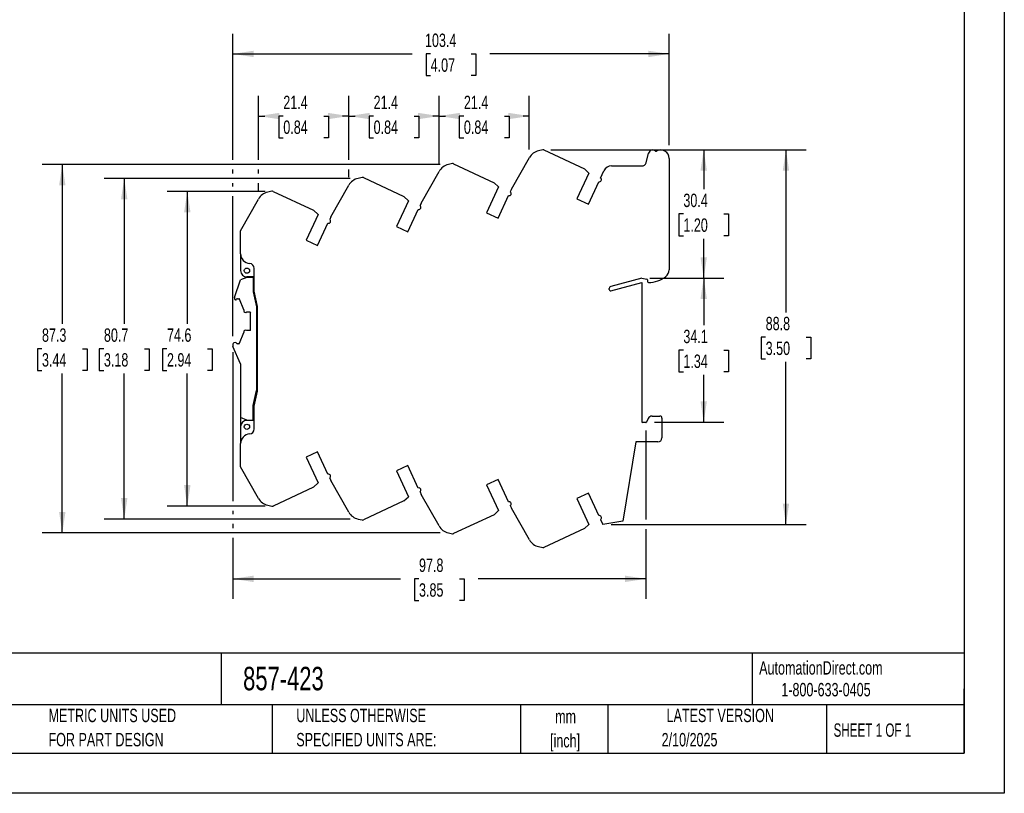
# Model space of a CAD drawing. Header units: millimetres. Extents: x 0 to 419, y 0 to 324.
# Tile 2 of 3: x 186 to 419, y 0 to 183. Entities that reach past the tile are written whole.
import ezdxf

# ---------------------------------------------------------------- set-up
doc = ezdxf.new("R2010")
doc.units = ezdxf.units.MM
doc.header["$LTSCALE"] = 1.5
doc.linetypes.add('CENTERX2', pattern=[20.32, 12.7, -2.54, 2.54, -2.54])
doc.layers.add('DIMENSIONS', color=140, linetype='Continuous', lineweight=25)
doc.layers.add('TEXT', color=140, linetype='Continuous', lineweight=25)
doc.styles.add('SLDTEXTSTYLE0', font='TXT', dxfattribs={"width": 0.7})
doc.styles.add('SLDTEXTSTYLE1', font='TXT', dxfattribs={"width": 0.65})
doc.dimstyles.new('SLDDIMSTYLE0', dxfattribs={"dimtxt": 3.237012, "dimasz": 4.953, "dimexe": 0, "dimexo": 0.0625, "dimgap": 0.809253, "dimtad": 0, "dimtih": 1, "dimtoh": 1, "dimrnd": 1e-09, "dimzin": 12, "dimdsep": 46, "dimtxsty": 'SLDTEXTSTYLE0', "dimsah": 1, "dimcen": 0.09, "dimadec": 0, "dimazin": 3, "dimtfac": 1, "dimtofl": 0, "dimtmove": 0, "dimatfit": 3, "dimfxl": 0, "dimfrac": 2, "dimtolj": 1, "dimtzin": 12, "dimarcsym": 0})

# ---------------------------------------------------------------- blocks, each defined once
blk = doc.blocks.new('SW_NOTE_0')
at = {"layer": 'TEXT', "color": 0, "linetype": 'CENTERX2', "lineweight": 18, "attachment_point": 1, "style": 'SLDTEXTSTYLE0'}
for s, insert, char_height in [('WAGO SIGNAL CONDITIONER, ISOLATED, INPUT: 1-CHANNEL, CURRENT/VOLTAGE, OUTPUT: 2-CHANNEL, CURRENT, 24 VDC', (0, 3.4), 2.63526), ('OPERATING VOLTAGE, 35mm DIN RAIL MOUNT', (0, -0.74), 2.6353)]:
    blk.add_mtext(s, dxfattribs=dict(at, insert=insert, char_height=char_height))
blk = doc.blocks.new('SW_NOTE_0_1')
at = {"layer": 'TEXT', "color": 0, "linetype": 'CENTERX2', "lineweight": 18, "char_height": 3.175, "attachment_point": 2, "style": 'SLDTEXTSTYLE0'}
for s, insert in [('mm', (4.27, 4.09)), ('[inch]', (4.14, -1.64))]:
    blk.add_mtext(s, dxfattribs=dict(at, insert=insert))
blk = doc.blocks.new('SW_NOTE_0_2')
at = {"layer": 'TEXT', "color": 0, "linetype": 'CENTERX2', "lineweight": 18, "char_height": 3.175, "attachment_point": 1, "style": 'SLDTEXTSTYLE0'}
for s, insert in [('UNLESS OTHERWISE', (0, 4.09)), ('SPECIFIED UNITS ARE:', (0, -1.64))]:
    blk.add_mtext(s, dxfattribs=dict(at, insert=insert))
blk = doc.blocks.new('SW_NOTE_0_6')
at = {"layer": 'TEXT', "color": 0, "linetype": 'CENTERX2', "lineweight": 18, "char_height": 3.175, "attachment_point": 1, "style": 'SLDTEXTSTYLE0'}
for s, insert in [('METRIC UNITS USED', (0, 4.09)), ('FOR PART DESIGN', (0, -1.64))]:
    blk.add_mtext(s, dxfattribs=dict(at, insert=insert))
blk = doc.blocks.new('_D_2')
at = {"layer": 'DIMENSIONS'}
for p, q in [((244, 142.64), (220.83, 142.64)), ((225.59, 142.64), (225.59, 111.23)), ((220.78, 105.36), (219.7, 105.36)), ((219.7, 105.36), (219.7, 100.21)), ((230.4, 105.36), (231.49, 105.36)), ((231.49, 105.36), (231.49, 100.21)), ((219.7, 100.21), (220.78, 100.21)), ((225.59, 68.07), (225.59, 99.49)), ((231.49, 100.21), (230.4, 100.21)), ((244, 68.07), (220.83, 68.07))]:
    blk.add_line(p, q, dxfattribs=at)
for points in [[(225.59, 142.64), (224.83, 137.68), (226.35, 137.68)], [(225.59, 68.07), (226.35, 73.03), (224.83, 73.03)]]:
    blk.add_solid(points, dxfattribs=at)
at = {"layer": 'DIMENSIONS', "char_height": 3.175, "attachment_point": 1, "style": 'SLDTEXTSTYLE0'}
for s, insert in [('74.6', (220.78, 110.17)), ('2.94', (220.78, 104.3))]:
    blk.add_mtext(s, dxfattribs=dict(at, insert=insert))
blk = doc.blocks.new('_D_3')
at = {"layer": 'DIMENSIONS'}
for p, q in [((264.13, 145.72), (205.89, 145.72)), ((210.65, 145.72), (210.65, 111.23)), ((205.84, 105.36), (204.75, 105.36)), ((204.75, 105.36), (204.75, 100.21)), ((215.46, 105.36), (216.55, 105.36)), ((216.55, 105.36), (216.55, 100.21)), ((204.75, 100.21), (205.84, 100.21)), ((210.65, 64.99), (210.65, 99.49)), ((216.55, 100.21), (215.46, 100.21)), ((264.13, 64.99), (205.89, 64.99))]:
    blk.add_line(p, q, dxfattribs=at)
for points in [[(210.65, 145.72), (209.89, 140.77), (211.41, 140.77)], [(210.65, 64.99), (211.41, 69.95), (209.89, 69.95)]]:
    blk.add_solid(points, dxfattribs=at)
at = {"layer": 'DIMENSIONS', "char_height": 3.175, "attachment_point": 1, "style": 'SLDTEXTSTYLE0'}
for s, insert in [('80.7', (205.84, 110.17)), ('3.18', (205.84, 104.3))]:
    blk.add_mtext(s, dxfattribs=dict(at, insert=insert))
blk = doc.blocks.new('_D_4')
at = {"layer": 'DIMENSIONS'}
for p, q in [((285.52, 148.99), (191.22, 148.99)), ((195.98, 148.99), (195.98, 111.23)), ((191.17, 105.36), (190.08, 105.36)), ((190.08, 105.36), (190.08, 100.21)), ((200.79, 105.36), (201.88, 105.36)), ((201.88, 105.36), (201.88, 100.21)), ((190.08, 100.21), (191.17, 100.21)), ((195.98, 61.72), (195.98, 99.49)), ((201.88, 100.21), (200.79, 100.21)), ((285.52, 61.72), (191.22, 61.72))]:
    blk.add_line(p, q, dxfattribs=at)
for points in [[(195.98, 148.99), (195.22, 144.04), (196.74, 144.04)], [(195.98, 61.72), (196.74, 66.68), (195.22, 66.68)]]:
    blk.add_solid(points, dxfattribs=at)
at = {"layer": 'DIMENSIONS', "char_height": 3.175, "attachment_point": 1, "style": 'SLDTEXTSTYLE0'}
for s, insert in [('87.3', (191.17, 110.17)), ('3.44', (191.17, 104.3))]:
    blk.add_mtext(s, dxfattribs=dict(at, insert=insert))
blk = doc.blocks.new('_D_5')
at = {"layer": 'DIMENSIONS'}
for p, q in [((311.71, 152.48), (372.15, 152.48)), ((367.39, 152.48), (367.39, 113.96)), ((362.58, 108.09), (361.5, 108.09)), ((361.5, 108.09), (361.5, 102.95)), ((372.2, 108.09), (373.29, 108.09)), ((373.29, 108.09), (373.29, 102.95)), ((361.5, 102.95), (362.58, 102.95)), ((373.29, 102.95), (372.2, 102.95)), ((367.39, 63.7), (367.39, 102.22)), ((325.95, 63.7), (372.15, 63.7))]:
    blk.add_line(p, q, dxfattribs=at)
for points in [[(367.39, 152.48), (366.63, 147.52), (368.15, 147.52)], [(367.39, 63.7), (368.15, 68.66), (366.63, 68.66)]]:
    blk.add_solid(points, dxfattribs=at)
at = {"layer": 'DIMENSIONS', "char_height": 3.175, "attachment_point": 1, "style": 'SLDTEXTSTYLE0'}
for s, insert in [('88.8', (362.58, 112.91)), ('3.50', (362.58, 107.04))]:
    blk.add_mtext(s, dxfattribs=dict(at, insert=insert))
blk = doc.blocks.new('_D_6')
at = {"layer": 'DIMENSIONS'}
for p, q in [((335.13, 122.09), (352.67, 122.09)), ((347.9, 122.09), (347.9, 110.9)), ((343.09, 105.03), (342.01, 105.03)), ((342.01, 105.03), (342.01, 99.89)), ((352.71, 105.03), (353.8, 105.03)), ((353.8, 105.03), (353.8, 99.89)), ((342.01, 99.89), (343.09, 99.89)), ((347.9, 87.97), (347.9, 99.16)), ((353.8, 99.89), (352.71, 99.89)), ((336.28, 87.97), (352.67, 87.97))]:
    blk.add_line(p, q, dxfattribs=at)
for points in [[(347.9, 122.09), (347.14, 117.14), (348.67, 117.14)], [(347.9, 87.97), (348.67, 92.92), (347.14, 92.92)]]:
    blk.add_solid(points, dxfattribs=at)
at = {"layer": 'DIMENSIONS', "char_height": 3.175, "attachment_point": 1, "style": 'SLDTEXTSTYLE0'}
for s, insert in [('34.1', (343.09, 109.85)), ('1.34', (343.09, 103.98))]:
    blk.add_mtext(s, dxfattribs=dict(at, insert=insert))
blk = doc.blocks.new('_D_7')
at = {"layer": 'DIMENSIONS'}
for p, q in [((311.71, 152.48), (352.67, 152.48)), ((347.9, 152.48), (347.9, 143.15)), ((343.09, 137.28), (342.01, 137.28)), ((342.01, 137.28), (342.01, 132.14)), ((352.71, 137.28), (353.8, 137.28)), ((353.8, 137.28), (353.8, 132.14)), ((342.01, 132.14), (343.09, 132.14)), ((347.9, 122.09), (347.9, 131.41)), ((353.8, 132.14), (352.71, 132.14)), ((335.13, 122.09), (352.67, 122.09))]:
    blk.add_line(p, q, dxfattribs=at)
for points in [[(347.9, 152.48), (347.14, 147.52), (348.67, 147.52)], [(347.9, 122.09), (348.67, 127.04), (347.14, 127.04)]]:
    blk.add_solid(points, dxfattribs=at)
at = {"layer": 'DIMENSIONS', "char_height": 3.175, "attachment_point": 1, "style": 'SLDTEXTSTYLE0'}
for s, insert in [('30.4', (343.09, 142.1)), ('1.20', (343.09, 136.23))]:
    blk.add_mtext(s, dxfattribs=dict(at, insert=insert))
blk = doc.blocks.new('_D_8')
at = {"layer": 'DIMENSIONS'}
for p, q in [((236.36, 150.13), (236.36, 179.97)), ((339.72, 153.62), (339.72, 179.97)), ((236.36, 175.21), (278.85, 175.21)), ((283.23, 175.21), (282.15, 175.21)), ((282.15, 175.21), (282.15, 170.07)), ((292.85, 175.21), (293.94, 175.21)), ((293.94, 175.21), (293.94, 170.07)), ((339.72, 175.21), (297.24, 175.21)), ((282.15, 170.07), (283.23, 170.07)), ((293.94, 170.07), (292.85, 170.07)), ((236.36, 146.86), (236.36, 147.85)), ((236.36, 143.78), (236.36, 144.58)), ((236.36, 108.33), (236.36, 141.49))]:
    blk.add_line(p, q, dxfattribs=at)
for points in [[(236.36, 175.21), (241.32, 174.45), (241.32, 175.97)], [(339.72, 175.21), (334.77, 175.97), (334.77, 174.45)]]:
    blk.add_solid(points, dxfattribs=at)
at = {"layer": 'DIMENSIONS', "char_height": 3.175, "attachment_point": 1, "style": 'SLDTEXTSTYLE0'}
for s, insert in [('103.4', (281.89, 180.03)), ('4.07', (283.23, 174.16))]:
    blk.add_mtext(s, dxfattribs=dict(at, insert=insert))
blk = doc.blocks.new('_D_9')
at = {"layer": 'DIMENSIONS'}
for p, q in [((263.83, 150.13), (263.83, 165.25)), ((285.22, 149.27), (285.22, 165.25)), ((263.83, 160.49), (265.33, 160.49)), ((269.72, 160.49), (268.63, 160.49)), ((268.63, 160.49), (268.63, 155.34)), ((279.34, 160.49), (280.42, 160.49)), ((280.42, 160.49), (280.42, 155.34)), ((285.22, 160.49), (283.72, 160.49)), ((268.63, 155.34), (269.72, 155.34)), ((280.42, 155.34), (279.34, 155.34)), ((263.83, 146), (263.83, 147.85))]:
    blk.add_line(p, q, dxfattribs=at)
for points in [[(263.83, 160.49), (268.79, 159.73), (268.79, 161.25)], [(285.22, 160.49), (280.27, 161.25), (280.27, 159.73)]]:
    blk.add_solid(points, dxfattribs=at)
at = {"layer": 'DIMENSIONS', "char_height": 3.175, "attachment_point": 1, "style": 'SLDTEXTSTYLE0'}
for s, insert in [('21.4', (269.72, 165.31)), ('0.84', (269.72, 159.44))]:
    blk.add_mtext(s, dxfattribs=dict(at, insert=insert))
blk = doc.blocks.new('_D_10')
at = {"layer": 'DIMENSIONS'}
for p, q in [((242.45, 150.13), (242.45, 165.25)), ((263.83, 150.13), (263.83, 165.25)), ((242.45, 160.49), (243.95, 160.49)), ((248.33, 160.49), (247.25, 160.49)), ((247.25, 160.49), (247.25, 155.34)), ((257.95, 160.49), (259.04, 160.49)), ((259.04, 160.49), (259.04, 155.34)), ((263.83, 160.49), (262.34, 160.49)), ((247.25, 155.34), (248.33, 155.34)), ((259.04, 155.34), (257.95, 155.34)), ((242.45, 146.86), (242.45, 147.85)), ((263.83, 146), (263.83, 147.85)), ((242.45, 142.73), (242.45, 144.58))]:
    blk.add_line(p, q, dxfattribs=at)
for points in [[(242.45, 160.49), (247.4, 159.73), (247.4, 161.25)], [(263.83, 160.49), (258.88, 161.25), (258.88, 159.73)]]:
    blk.add_solid(points, dxfattribs=at)
at = {"layer": 'DIMENSIONS', "char_height": 3.175, "attachment_point": 1, "style": 'SLDTEXTSTYLE0'}
for s, insert in [('21.4', (248.33, 165.31)), ('0.84', (248.33, 159.44))]:
    blk.add_mtext(s, dxfattribs=dict(at, insert=insert))
blk = doc.blocks.new('_D_11')
at = {"layer": 'DIMENSIONS'}
for p, q in [((285.22, 149.27), (285.22, 165.25)), ((306.6, 152.54), (306.6, 165.25)), ((285.22, 160.49), (286.72, 160.49)), ((291.1, 160.49), (290.02, 160.49)), ((290.02, 160.49), (290.02, 155.34)), ((300.72, 160.49), (301.81, 160.49)), ((301.81, 160.49), (301.81, 155.34)), ((306.6, 160.49), (305.11, 160.49)), ((290.02, 155.34), (291.1, 155.34)), ((301.81, 155.34), (300.72, 155.34))]:
    blk.add_line(p, q, dxfattribs=at)
for points in [[(285.22, 160.49), (290.17, 159.73), (290.17, 161.25)], [(306.6, 160.49), (301.65, 161.25), (301.65, 159.73)]]:
    blk.add_solid(points, dxfattribs=at)
at = {"layer": 'DIMENSIONS', "char_height": 3.175, "attachment_point": 1, "style": 'SLDTEXTSTYLE0'}
for s, insert in [('21.4', (291.1, 165.31)), ('0.84', (291.1, 159.44))]:
    blk.add_mtext(s, dxfattribs=dict(at, insert=insert))
blk = doc.blocks.new('_D_12')
at = {"layer": 'DIMENSIONS'}
for p, q in [((236.36, 104.52), (236.36, 69.22)), ((334.2, 85.95), (334.2, 64.85)), ((236.36, 66.93), (236.36, 66.14)), ((236.36, 63.85), (236.36, 62.87)), ((334.2, 62.56), (334.2, 46.06)), ((236.36, 60.58), (236.36, 46.06)), ((236.36, 50.83), (276.09, 50.83)), ((280.47, 50.83), (279.38, 50.83)), ((279.38, 50.83), (279.38, 45.68)), ((290.09, 50.83), (291.18, 50.83)), ((291.18, 50.83), (291.18, 45.68)), ((334.2, 50.83), (294.48, 50.83)), ((279.38, 45.68), (280.47, 45.68)), ((291.18, 45.68), (290.09, 45.68))]:
    blk.add_line(p, q, dxfattribs=at)
for points in [[(236.36, 50.83), (241.32, 50.06), (241.32, 51.59)], [(334.2, 50.83), (329.24, 51.59), (329.24, 50.06)]]:
    blk.add_solid(points, dxfattribs=at)
at = {"layer": 'DIMENSIONS', "char_height": 3.175, "attachment_point": 1, "style": 'SLDTEXTSTYLE0'}
for s, insert in [('97.8', (280.47, 55.64)), ('3.85', (280.47, 49.77))]:
    blk.add_mtext(s, dxfattribs=dict(at, insert=insert))

msp = doc.modelspace()

# ---------------------------------------------------------------- linework, layer by layer
at = {"color": 7, "linetype": 'Continuous'}
for p, q in [((419.104, 323.854), (419.104, 0.004)), ((419.104, 0.004), (0.004, 0.004))]:
    msp.add_line(p, q, dxfattribs=at)
for p, q in [((309.801, 152.477), (308.807, 152.259)), ((310.057, 152.448), (319.675, 147.964)), ((334.237, 149.397), (334.858, 151.715)), ((302.386, 143.142), (306.605, 150.631)), ((339.724, 150.456), (339.724, 124.057)), ((281.001, 139.872), (285.22, 147.361)), ((288.416, 149.207), (287.422, 148.989)), ((288.672, 149.178), (298.29, 144.694)), ((320.724, 146.977), (317.874, 140.865)), ((320.724, 146.977), (319.675, 147.964)), ((323.486, 145.803), (324.279, 147.501)), ((326.092, 148.656), (333.271, 148.656)), ((267.031, 145.937), (266.037, 145.719)), ((267.287, 145.908), (276.905, 141.424)), ((299.339, 143.707), (298.29, 144.694)), ((320.593, 139.597), (323.072, 144.914)), ((245.646, 142.667), (244.652, 142.449)), ((245.902, 142.638), (255.52, 138.154)), ((259.616, 136.602), (263.835, 144.091)), ((299.339, 143.707), (296.489, 137.595)), ((302.386, 143.142), (302.102, 142.534)), ((238.224, 133.32), (242.45, 140.821)), ((277.954, 140.437), (275.104, 134.325)), ((277.954, 140.437), (276.905, 141.424)), ((299.208, 136.327), (301.686, 141.643)), ((317.874, 140.865), (320.593, 139.597)), ((256.569, 137.167), (255.52, 138.154)), ((277.823, 133.057), (280.301, 138.373)), ((281.001, 139.872), (280.717, 139.264)), ((296.489, 137.595), (299.208, 136.327)), ((256.569, 137.167), (253.719, 131.055)), ((259.616, 136.602), (259.332, 135.994)), ((238.224, 127.85), (238.224, 133.32)), ((256.438, 129.787), (258.916, 135.103)), ((275.104, 134.325), (277.823, 133.057)), ((253.719, 131.055), (256.438, 129.787)), ((238.224, 127.85), (238.224, 123.856)), ((241.424, 119.002), (241.424, 124.363)), ((236.789, 117.475), (238.183, 121.67)), ((239.664, 122.263), (238.183, 121.67)), ((241.164, 122.263), (239.664, 122.263)), ((241.424, 122.356), (239.724, 122.356)), ((241.164, 122.263), (241.164, 118.863)), ((333.224, 122.091), (325.895, 120.127)), ((333.224, 122.091), (334.46, 121.862)), ((334.624, 121.665), (334.624, 121.256)), ((242.224, 115.393), (241.424, 119.002)), ((325.524, 119.384), (325.524, 119.644)), ((325.902, 119.094), (333.224, 121.056)), ((333.224, 121.056), (333.224, 88.056)), ((236.764, 117.317), (236.764, 117.218)), ((237.002, 116.925), (237.035, 116.917)), ((237.464, 117.213), (237.789, 117.213)), ((238.944, 114.563), (237.976, 117.085)), ((241.164, 118.863), (241.964, 115.254)), ((238.944, 114.563), (238.944, 114.423)), ((241.964, 115.254), (241.964, 95.471)), ((242.224, 95.319), (242.224, 115.393)), ((239.666, 114.063), (240.464, 114.063)), ((240.464, 114.063), (240.564, 113.963)), ((240.564, 109.763), (240.564, 113.963)), ((240.464, 109.663), (239.666, 109.663)), ((240.564, 109.763), (240.464, 109.663)), ((237.976, 106.641), (238.944, 109.163)), ((238.944, 109.302), (238.944, 109.163)), ((236.364, 106.423), (236.364, 106.063)), ((238.164, 101.763), (236.404, 105.866)), ((237.035, 106.809), (236.602, 106.717)), ((237.824, 106.516), (237.464, 106.513)), ((238.164, 101.763), (238.164, 89.063)), ((241.164, 91.863), (241.964, 95.471)), ((241.424, 91.71), (242.224, 95.319)), ((241.164, 88.463), (241.164, 91.863)), ((241.424, 86.348), (241.424, 91.71)), ((239.664, 88.463), (238.164, 89.063)), ((238.164, 89.063), (238.164, 85.363)), ((334.778, 88.828), (334.378, 87.971)), ((335.684, 89.406), (337.524, 89.406)), ((338.024, 88.906), (338.024, 84.256)), ((238.224, 86.856), (238.224, 82.861)), ((239.664, 88.463), (241.164, 88.463)), ((241.424, 88.356), (239.724, 88.356)), ((241.164, 88.463), (241.164, 88.356)), ((334.197, 87.856), (333.424, 87.856)), ((238.224, 85.363), (238.164, 85.363)), ((238.224, 77.392), (238.224, 82.861)), ((331.863, 83.256), (328.724, 64.456)), ((337.024, 83.256), (331.863, 83.256)), ((256.438, 80.925), (253.719, 79.657)), ((253.719, 79.657), (256.569, 73.545)), ((258.916, 75.609), (256.438, 80.925)), ((242.45, 69.891), (238.224, 77.392)), ((277.823, 77.655), (275.104, 76.387)), ((280.301, 72.339), (277.823, 77.655)), ((259.332, 74.718), (259.616, 74.11)), ((275.104, 76.387), (277.954, 70.275)), ((255.52, 72.558), (245.902, 68.074)), ((255.52, 72.558), (256.569, 73.545)), ((263.835, 66.621), (259.616, 74.11)), ((299.208, 74.385), (296.489, 73.117)), ((296.489, 73.117), (299.339, 67.005)), ((301.686, 69.069), (299.208, 74.385)), ((276.905, 69.288), (277.954, 70.275)), ((280.717, 71.448), (281.001, 70.84)), ((285.22, 63.351), (281.001, 70.84)), ((320.593, 71.115), (317.874, 69.847)), ((323.072, 65.798), (320.593, 71.115)), ((244.652, 68.263), (245.646, 68.045)), ((276.905, 69.288), (267.287, 64.804)), ((302.102, 68.178), (302.386, 67.57)), ((317.874, 69.847), (320.724, 63.735)), ((298.29, 66.018), (288.672, 61.534)), ((298.29, 66.018), (299.339, 67.005)), ((306.605, 60.081), (302.386, 67.57)), ((266.037, 64.993), (267.031, 64.775)), ((319.675, 62.748), (320.724, 63.735)), ((323.486, 64.909), (324.049, 63.703)), ((328.724, 64.456), (324.049, 63.703)), ((287.422, 61.723), (288.416, 61.505)), ((319.675, 62.748), (310.057, 58.264)), ((308.807, 58.453), (309.801, 58.235))]:
    msp.add_line(p, q)
for centre in [(239.724, 123.856), (239.724, 86.856)]:
    msp.add_circle(centre, 0.625)
for centre, radius, start, end in [((309.524, 148.986), 3.35, 102.35798, 150.60485), ((309.887, 152.086), 0.4, 64.80055, 102.35808), ((335.824, 151.457), 1, 48.6264, 165.00245), ((336.617, 152.357), 0.2, 228.68754, 299.98909), ((337.724, 150.456), 2, 0, 120.23183), ((333.271, 149.656), 1, 270, 345.00245), ((288.139, 145.716), 3.35, 102.35798, 150.60485), ((288.502, 148.816), 0.4, 64.80055, 102.35808), ((326.092, 146.656), 2, 90, 155.00748), ((266.754, 142.446), 3.35, 102.35798, 150.60485), ((267.117, 145.546), 0.4, 64.80055, 102.35808), ((323.19, 145.4), 0.5, 256.3123, 53.74569), ((245.369, 139.176), 3.35, 102.35798, 150.60346), ((245.732, 142.276), 0.4, 64.80055, 102.35808), ((301.812, 142.127), 0.5, 255.44905, 54.49604), ((280.427, 138.857), 0.5, 255.44905, 54.49604), ((259.042, 135.587), 0.5, 255.44905, 54.49604), ((240.524, 127.85), 2.3, 180, 265.08647), ((239.724, 123.856), 1.5, 180, 270), ((240.224, 124.363), 1.2, 360, 85.07605), ((337.724, 124.057), 2, 308.09739, 0), ((334.424, 121.665), 0.2, 0.00007, 79.50353), ((334.824, 127.756), 6.7, 269.99536, 308.09258), ((326.024, 119.644), 0.5, 105.00146, 179.99999), ((325.824, 119.384), 0.3, 180.00003, 285.00053), ((334.824, 121.256), 0.2, 180, 270), ((237.264, 117.319), 0.5, 161.80385, 180.21365), ((237.064, 117.218), 0.3, 179.99999, 258.07292), ((237.076, 117.113), 0.2, 258.09077, 345.61267), ((237.464, 117.013), 0.2, 89.99999, 165.52249), ((237.789, 117.013), 0.2, 80.06363, 90), ((237.789, 117.013), 0.2, 20.99789, 80.03871), ((239.395, 114.423), 0.451, 180.00001, 306.93344), ((239.395, 109.302), 0.451, 53.06656, 179.99999), ((236.664, 106.423), 0.3, 101.99535, 179.99999), ((236.864, 106.062), 0.5, 179.88102, 203.07423), ((237.076, 106.613), 0.2, 14.3874, 101.99532), ((237.464, 106.713), 0.2, 194.47742, 270.10048), ((237.789, 106.713), 0.2, 279.96129, 339.00211), ((335.684, 88.406), 1, 90, 155.00505), ((337.524, 88.906), 0.5, 0, 90), ((239.724, 86.856), 1.5, 90, 180), ((240.224, 86.348), 1.2, 274.92395, 0), ((333.424, 88.056), 0.2, 180, 270), ((334.197, 88.056), 0.2, 270.00012, 335.00509), ((240.524, 82.861), 2.3, 94.91353, 180), ((337.024, 84.256), 1, 270, 0), ((259.042, 75.125), 0.5, 305.50396, 104.55095), ((280.427, 71.855), 0.5, 305.50396, 104.55095), ((245.369, 71.535), 3.35, 209.39515, 257.64202), ((245.732, 68.436), 0.4, 257.64192, 295.19945), ((301.812, 68.585), 0.5, 305.50396, 104.55095), ((266.754, 68.265), 3.35, 209.39515, 257.64202), ((323.19, 65.312), 0.5, 306.25431, 103.6877), ((267.117, 65.166), 0.4, 257.64192, 295.19945), ((288.139, 64.995), 3.35, 209.39515, 257.64202), ((288.502, 61.896), 0.4, 257.64192, 295.19945), ((309.524, 61.725), 3.35, 209.39515, 257.64202), ((309.887, 58.626), 0.4, 257.64192, 295.19945)]:
    msp.add_arc(centre, radius, start, end)
at = {"layer": 'TEXT'}
for p, q in [((409.575, 314.325), (409.575, 9.525)), ((409.575, 33.189), (9.525, 33.189)), ((233.638, 33.189), (233.638, 20.955)), ((359.363, 33.189), (359.363, 20.955)), ((409.575, 9.525), (409.575, 24.765)), ((409.575, 20.955), (9.525, 20.955)), ((245.67, 20.955), (245.67, 9.525)), ((304.536, 20.955), (304.536, 9.525)), ((325.218, 20.955), (325.218, 9.525)), ((377.023, 20.955), (377.023, 9.525)), ((9.525, 9.525), (409.575, 9.525))]:
    msp.add_line(p, q, dxfattribs=at)

# ---------------------------------------------------------------- block references
at = {"layer": 'TEXT', "linetype": 'CENTERX2', "lineweight": 18}
for name, p in [('SW_NOTE_0', (12.18, 27.459)), ('SW_NOTE_0_6', (192.718, 15.953)), ('SW_NOTE_0_2', (251.412, 15.953)), ('SW_NOTE_0_1', (310.929, 15.701))]:
    msp.add_blockref(name, p, dxfattribs=at)

# ---------------------------------------------------------------- texts
for s, insert, char_height, attachment_point, style in [('AutomationDirect.com', (361.042, 31.315), 3.175, 1, 'SLDTEXTSTYLE0'), ('857-423', (238.812, 29.976), 5.5562, 1, 'SLDTEXTSTYLE0'), ('1-800-633-0405', (366.287, 26.156), 3.175, 1, 'SLDTEXTSTYLE0'), ('LATEST VERSION', (351.828, 20.046), 3.175, 2, 'SLDTEXTSTYLE0'), ('SHEET 1 OF 1', (378.662, 16.577), 3.175, 1, 'SLDTEXTSTYLE1'), ('2/10/2025', (344.552, 14.299), 3.175, 2, 'SLDTEXTSTYLE0')]:
    msp.add_mtext(s, dxfattribs=dict(at, insert=insert, char_height=char_height, attachment_point=attachment_point, style=style))

# ---------------------------------------------------------------- dimensions: what is measured, and where the dimension line sits
at = {"layer": 'DIMENSIONS'}
for base, p1, p2, picture, middle in [((236.364, 175.212), (339.724, 150.456), (236.364, 106.423), '_D_8', (288.044, 175.212)), ((242.4499, 160.4893), (263.8348, 144.0907), (242.4499, 140.8208), '_D_10', (253.1423, 160.4893)), ((263.834828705, 160.489330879), (285.219828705, 147.360749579), (263.834828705, 144.090749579), '_D_9', (274.527328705, 160.489330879)), ((306.604828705, 160.489330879), (285.219828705, 147.360749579), (306.604828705, 150.630749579), '_D_11', (295.912328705, 160.489330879)), ((334.197, 50.827), (236.364, 106.423), (334.197, 87.856), '_D_12', (285.28, 50.827))]:
    dim = msp.add_linear_dim(base=base, p1=p1, p2=p2, dimstyle='SLDDIMSTYLE0', dxfattribs=at)
    dim.commit()
    dim.dimension.update_dxf_attribs({"geometry": picture, "text_midpoint": middle, "dimtype": 160})
for base, p1, p2, picture, middle in [((367.392, 63.703), (309.801, 152.477), (324.049, 63.703), '_D_5', (367.392, 108.09)), ((347.904, 152.477), (333.224, 122.091), (309.801, 152.477), '_D_7', (347.904, 137.284)), ((195.98, 61.723), (287.422, 148.989), (287.422, 61.723), '_D_4', (195.98, 105.356)), ((210.649, 145.719), (266.037, 64.993), (266.037, 145.719), '_D_3', (210.649, 105.356)), ((225.592, 68.074), (245.902, 142.638), (245.902, 68.074), '_D_2', (225.592, 105.356)), ((347.904, 122.091), (334.378, 87.971), (333.224, 122.091), '_D_6', (347.904, 105.031))]:
    dim = msp.add_linear_dim(base=base, p1=p1, p2=p2, angle=90, dimstyle='SLDDIMSTYLE0', dxfattribs=at)
    dim.commit()
    dim.dimension.update_dxf_attribs({"geometry": picture, "text_midpoint": middle, "dimtype": 160})

doc.saveas('drawing.dxf')
